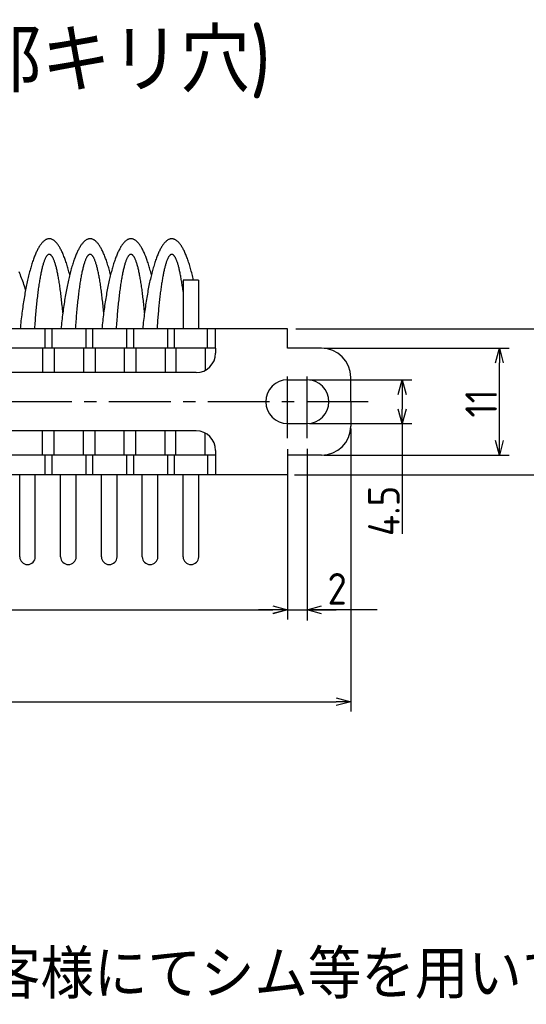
# Model space of a CAD drawing. Extents: x 12 to 377, y 154 to 255.
# Tile 6 of 7: x 176 to 228, y 154 to 255. Entities that reach past the tile are written whole.
import ezdxf

# ---------------------------------------------------------------- set-up
doc = ezdxf.new("R2010")
doc.units = 0
doc.header["$LTSCALE"] = 0.2
doc.linetypes.add('CENTER', pattern=[50.8, 31.75, -6.35, 6.35, -6.35])
doc.layers.get('0').update_dxf_attribs({"linetype": 'CONTINUOUS'})
doc.layers.get('DEFPOINTS').update_dxf_attribs({"linetype": 'CONTINUOUS'})
doc.layers.add('18-0-CON', color=3, linetype='CONTINUOUS')
doc.styles.add('DIMENSION', font='isocp.shx', dxfattribs={"bigfont": 'bigfont.shx'})
doc.styles.get("Standard").update_dxf_attribs({"font": 'isocp.shx', "bigfont": 'bigfont.shx'})
doc.dimstyles.get("Standard").update_dxf_attribs({"dimtxt": 0.18, "dimasz": 0.18, "dimexe": 0.18, "dimexo": 0.0625, "dimgap": 0.09, "dimtad": 0, "dimtih": 1, "dimtoh": 1, "dimzin": 0, "dimcen": 0.09, "dimazin": 3, "dimtfac": 1, "dimtofl": 0, "dimtmove": 0, "dimatfit": 3})

# ---------------------------------------------------------------- blocks, each defined once
blk = doc.blocks.new('_OPEN30')
at = {"color": 0, "linetype": 'BYBLOCK'}
for p, q in [((-1, 0.268), (0, 0)), ((0, 0), (-1, -0.268)), ((0, 0), (-1, 0))]:
    blk.add_line(p, q, dxfattribs=at)
blk = doc.blocks.new('*U39')
at = {"color": 0, "style": 'DIMENSION'}
blk.add_text('4.5', height=3.25, rotation=90, dxfattribs=at).set_placement((214.75, 202.01))
blk = doc.blocks.new('*D38')
at = {"color": 0}
for p, q in [((205.47, 218.08), (216, 218.08)), ((215, 216.58), (215, 215.08)), ((205.47, 213.58), (216, 213.58)), ((215, 213.58), (215, 202.25))]:
    blk.add_line(p, q, dxfattribs=at)
at = {"layer": 'DEFPOINTS', "color": 0}
for p in [(205.22, 218.08), (205.22, 213.58), (215, 213.58)]:
    blk.add_point(p, dxfattribs=at)
at = {"color": 0, "xscale": 1.5, "yscale": 1.5, "zscale": 1.5}
for p, rotation in [((215, 218.08), 90), ((215, 213.58), 270)]:
    blk.add_blockref('_OPEN30', p, dxfattribs=dict(at, rotation=rotation))
at = {"layer": '18-0-CON'}
blk.add_blockref('*U39', (0, 0), dxfattribs=at)
blk = doc.blocks.new('*U41')
at = {"color": 0, "style": 'DIMENSION'}
blk.add_text('11', height=3.25, rotation=90, dxfattribs=at).set_placement((224.75, 214.2))
blk = doc.blocks.new('*D40')
at = {"color": 0}
for p, q in [((206.97, 221.33), (226, 221.33)), ((225, 211.83), (225, 219.83)), ((206.97, 210.33), (226, 210.33))]:
    blk.add_line(p, q, dxfattribs=at)
at = {"layer": 'DEFPOINTS', "color": 0}
for p in [(206.72, 221.33), (225, 221.33), (206.72, 210.33)]:
    blk.add_point(p, dxfattribs=at)
at = {"color": 0, "xscale": 1.5, "yscale": 1.5, "zscale": 1.5}
for p, rotation in [((225, 221.33), 90), ((225, 210.33), 270)]:
    blk.add_blockref('_OPEN30', p, dxfattribs=dict(at, rotation=rotation))
at = {"layer": '18-0-CON'}
blk.add_blockref('*U41', (0, 0), dxfattribs=at)
blk = doc.blocks.new('*U47')
at = {"color": 0, "style": 'DIMENSION'}
blk.add_text('67', height=3.25, dxfattribs=at).set_placement((167.54, 194.7))
blk = doc.blocks.new('*D46')
at = {"color": 0}
for p, q in [((136.22, 210.08), (136.22, 193.45)), ((203.22, 208.08), (203.22, 193.45)), ((137.72, 194.45), (201.72, 194.45))]:
    blk.add_line(p, q, dxfattribs=at)
at = {"layer": 'DEFPOINTS', "color": 0}
for p in [(136.22, 210.33), (203.22, 208.33), (203.22, 194.45)]:
    blk.add_point(p, dxfattribs=at)
at = {"color": 0, "xscale": 1.5, "yscale": 1.5, "zscale": 1.5, "rotation": 180}
blk.add_blockref('_OPEN30', (136.22, 194.45), dxfattribs=at)
at = {"color": 0, "xscale": 1.5, "yscale": 1.5, "zscale": 1.5}
blk.add_blockref('_OPEN30', (203.22, 194.45), dxfattribs=at)
at = {"layer": '18-0-CON'}
blk.add_blockref('*U47', (0, 0), dxfattribs=at)
blk = doc.blocks.new('*U49')
at = {"color": 0, "style": 'DIMENSION'}
blk.add_text('79', height=3.25, dxfattribs=at).set_placement((167.83, 185.25))
blk = doc.blocks.new('*D48')
at = {"color": 0}
for p, q in [((130.72, 213.08), (130.72, 184)), ((209.72, 213.08), (209.72, 184)), ((132.22, 185), (208.22, 185))]:
    blk.add_line(p, q, dxfattribs=at)
at = {"layer": 'DEFPOINTS', "color": 0}
for p in [(130.72, 213.33), (209.72, 213.33), (209.72, 185)]:
    blk.add_point(p, dxfattribs=at)
at = {"color": 0, "xscale": 1.5, "yscale": 1.5, "zscale": 1.5, "rotation": 180}
blk.add_blockref('_OPEN30', (130.72, 185), dxfattribs=at)
at = {"color": 0, "xscale": 1.5, "yscale": 1.5, "zscale": 1.5}
blk.add_blockref('_OPEN30', (209.72, 185), dxfattribs=at)
at = {"layer": '18-0-CON'}
blk.add_blockref('*U49', (0, 0), dxfattribs=at)
blk = doc.blocks.new('*U98')
at = {"color": 0}
blk.add_text('Ｄ type(取付部キリ穴)', height=6.5, dxfattribs=at).set_placement((127.89, 247.64))
blk = doc.blocks.new('*U106')
at = {"color": 0}
blk.add_text('2', height=3.25, dxfattribs=at).set_placement((207.32, 194.97))

msp = doc.modelspace()

# ---------------------------------------------------------------- linework, layer by layer
for p, q in [((194.077, 228.326), (192.477, 228.326)), ((192.477, 228.326), (192.477, 223.326)), ((194.077, 228.326), (194.077, 223.326)), ((203.222, 223.326), (170.222, 223.326)), ((178.272, 223.326), (178.272, 221.326)), ((178.972, 223.326), (178.972, 221.326)), ((182.472, 223.326), (182.472, 221.326)), ((183.172, 223.326), (183.172, 221.326)), ((186.672, 223.326), (186.672, 221.326)), ((187.372, 223.326), (187.372, 221.326)), ((190.872, 223.326), (190.872, 221.326)), ((191.572, 223.326), (191.572, 221.326)), ((194.988, 221.326), (194.988, 223.326)), ((195.822, 221.326), (195.822, 223.326)), ((203.222, 221.326), (203.222, 223.326)), ((195.822, 221.326), (170.222, 221.326)), ((178.022, 221.326), (178.022, 218.826)), ((179.222, 221.326), (179.222, 218.826)), ((182.222, 221.326), (182.222, 218.826)), ((183.422, 221.326), (183.422, 218.826)), ((186.422, 221.326), (186.422, 218.826)), ((187.622, 221.326), (187.622, 218.826)), ((190.622, 221.326), (190.622, 218.826)), ((191.738, 221.326), (191.738, 218.826)), ((194.738, 221.326), (194.738, 219.048)), ((195.822, 221.326), (195.822, 220.826)), ((206.722, 221.326), (203.222, 221.326)), ((193.822, 218.826), (170.222, 218.826)), ((203.222, 218.076), (205.222, 218.076)), ((209.722, 215.826), (209.722, 218.326)), ((209.722, 215.826), (209.722, 213.326)), ((203.222, 213.576), (205.222, 213.576)), ((193.822, 212.826), (170.222, 212.826)), ((178.022, 210.326), (178.022, 212.826)), ((179.222, 210.326), (179.222, 212.826)), ((182.222, 210.326), (182.222, 212.826)), ((183.422, 210.326), (183.422, 212.826)), ((186.422, 210.326), (186.422, 212.826)), ((187.622, 210.326), (187.622, 212.826)), ((190.622, 210.326), (190.622, 212.826)), ((191.738, 210.326), (191.738, 212.826)), ((194.738, 210.326), (194.738, 212.603)), ((195.822, 210.826), (195.822, 210.326)), ((195.822, 210.326), (170.222, 210.326)), ((178.272, 210.326), (178.272, 208.326)), ((178.972, 210.326), (178.972, 208.326)), ((182.472, 210.326), (182.472, 208.326)), ((183.172, 210.326), (183.172, 208.326)), ((186.672, 210.326), (186.672, 208.326)), ((187.372, 210.326), (187.372, 208.326)), ((190.872, 210.326), (190.872, 208.326)), ((191.572, 210.326), (191.572, 208.326)), ((194.988, 210.326), (194.988, 208.326)), ((195.822, 210.326), (195.822, 208.326)), ((206.722, 210.326), (203.222, 210.326)), ((203.222, 210.326), (203.222, 208.326)), ((203.222, 208.326), (170.222, 208.326)), ((175.683, 199.891), (175.683, 208.326)), ((177.283, 199.891), (177.283, 208.326)), ((179.883, 199.891), (179.883, 208.326)), ((181.483, 199.891), (181.483, 208.326)), ((184.083, 199.891), (184.083, 208.326)), ((185.683, 199.891), (185.683, 208.326)), ((188.283, 199.891), (188.283, 208.326)), ((189.883, 199.891), (189.883, 208.326)), ((192.483, 199.891), (192.483, 208.326)), ((194.083, 199.891), (194.083, 208.326))]:
    msp.add_line(p, q)
at = {"color": 0}
for p, q in [((204.066, 223.326), (236, 223.326)), ((203.222, 210.969), (203.222, 194.356)), ((205.222, 210.998), (205.222, 193.352)), ((203.949, 208.326), (236, 208.326)), ((201.722, 194.446), (200.222, 194.446)), ((203.222, 194.446), (205.222, 194.446)), ((212.448, 194.446), (205.222, 194.446)), ((206.722, 194.446), (208.222, 194.446))]:
    msp.add_line(p, q, dxfattribs=at)
at = {"color": 0, "linetype": 'CENTER'}
for p, q in [((203.222, 212.076), (203.222, 219.576)), ((205.222, 212.076), (205.222, 219.576)), ((211.522, 215.826), (170.222, 215.826))]:
    msp.add_line(p, q, dxfattribs=at)
for points in [[(180.817, 228.876, 0), (180.781, 229.021, 0), (180.744, 229.164, 0), (180.706, 229.304, 0), (180.669, 229.441, 0), (180.63, 229.576, 0), (180.592, 229.708, 0), (180.553, 229.837, 0), (180.514, 229.964, 0), (180.474, 230.087, 0), (180.434, 230.208, 0), (180.394, 230.327, 0), (180.353, 230.442, 0), (180.313, 230.555, 0), (180.271, 230.664, 0), (180.23, 230.771, 0), (180.188, 230.875, 0), (180.146, 230.976, 0), (180.104, 231.074, 0), (180.061, 231.169, 0), (180.018, 231.262, 0), (179.975, 231.351, 0), (179.931, 231.437, 0), (179.888, 231.52, 0), (179.844, 231.6, 0), (179.8, 231.677, 0), (179.756, 231.751, 0), (179.711, 231.822, 0), (179.666, 231.889, 0), (179.622, 231.954, 0), (179.576, 232.015, 0), (179.531, 232.074, 0), (179.486, 232.129, 0), (179.44, 232.181, 0), (179.395, 232.23, 0), (179.349, 232.275, 0), (179.303, 232.318, 0), (179.257, 232.357, 0), (179.211, 232.393, 0), (179.165, 232.426, 0), (179.118, 232.455, 0), (179.072, 232.482, 0), (179.025, 232.505, 0), (178.979, 232.525, 0), (178.932, 232.541, 0), (178.886, 232.555, 0), (178.839, 232.565, 0), (178.792, 232.572, 0), (178.746, 232.575, 0), (178.699, 232.576, 0), (178.652, 232.573, 0), (178.606, 232.567, 0), (178.559, 232.557, 0), (178.512, 232.544, 0), (178.466, 232.529, 0), (178.419, 232.509, 0), (178.373, 232.487, 0), (178.326, 232.461, 0), (178.28, 232.433, 0), (178.234, 232.4, 0), (178.188, 232.365, 0), (178.142, 232.327, 0), (178.096, 232.285, 0), (178.05, 232.24, 0), (178.004, 232.192, 0), (177.959, 232.141, 0), (177.913, 232.086, 0), (177.868, 232.029, 0), (177.823, 231.968, 0), (177.778, 231.904, 0), (177.733, 231.837, 0), (177.689, 231.767, 0), (177.644, 231.694, 0), (177.6, 231.617, 0), (177.556, 231.538, 0), (177.513, 231.455, 0), (177.469, 231.37, 0), (177.426, 231.281, 0), (177.383, 231.19, 0), (177.34, 231.096, 0), (177.298, 230.998, 0), (177.256, 230.898, 0), (177.214, 230.794, 0), (177.172, 230.688, 0), (177.131, 230.579, 0), (177.09, 230.467, 0), (177.049, 230.352, 0), (177.009, 230.235, 0), (176.969, 230.114, 0), (176.929, 229.991, 0), (176.89, 229.865, 0), (176.851, 229.736, 0), (176.813, 229.605, 0), (176.774, 229.471, 0), (176.736, 229.334, 0), (176.699, 229.195, 0), (176.662, 229.053, 0), (176.625, 228.908, 0), (176.589, 228.761, 0), (176.553, 228.612, 0), (176.518, 228.46, 0), (176.483, 228.305, 0), (176.448, 228.148, 0), (176.414, 227.989, 0), (176.38, 227.827, 0), (176.347, 227.663, 0), (176.314, 227.497, 0), (176.282, 227.328, 0), (176.25, 227.157, 0), (176.219, 226.984, 0), (176.188, 226.809, 0), (176.158, 226.632, 0), (176.128, 226.452, 0), (176.098, 226.271, 0), (176.07, 226.087, 0), (176.041, 225.902, 0), (176.013, 225.714, 0), (175.986, 225.525, 0), (175.959, 225.334, 0), (175.933, 225.141, 0), (175.907, 224.946, 0), (175.882, 224.749, 0), (175.858, 224.551, 0), (175.834, 224.35, 0), (175.81, 224.149, 0), (175.787, 223.945, 0), (175.765, 223.74, 0), (175.743, 223.534, 0), (175.722, 223.326, 0)], [(185.017, 228.876, 0), (184.981, 229.021, 0), (184.944, 229.164, 0), (184.906, 229.304, 0), (184.869, 229.441, 0), (184.83, 229.576, 0), (184.792, 229.708, 0), (184.753, 229.837, 0), (184.714, 229.964, 0), (184.674, 230.087, 0), (184.634, 230.208, 0), (184.594, 230.327, 0), (184.553, 230.442, 0), (184.513, 230.555, 0), (184.471, 230.664, 0), (184.43, 230.771, 0), (184.388, 230.875, 0), (184.346, 230.976, 0), (184.304, 231.074, 0), (184.261, 231.169, 0), (184.218, 231.262, 0), (184.175, 231.351, 0), (184.131, 231.437, 0), (184.088, 231.52, 0), (184.044, 231.6, 0), (184, 231.677, 0), (183.956, 231.751, 0), (183.911, 231.822, 0), (183.866, 231.889, 0), (183.822, 231.954, 0), (183.776, 232.015, 0), (183.731, 232.074, 0), (183.686, 232.129, 0), (183.64, 232.181, 0), (183.595, 232.23, 0), (183.549, 232.275, 0), (183.503, 232.318, 0), (183.457, 232.357, 0), (183.411, 232.393, 0), (183.365, 232.426, 0), (183.318, 232.455, 0), (183.272, 232.482, 0), (183.225, 232.505, 0), (183.179, 232.525, 0), (183.132, 232.541, 0), (183.086, 232.555, 0), (183.039, 232.565, 0), (182.992, 232.572, 0), (182.946, 232.575, 0), (182.899, 232.576, 0), (182.852, 232.573, 0), (182.806, 232.567, 0), (182.759, 232.557, 0), (182.712, 232.544, 0), (182.666, 232.529, 0), (182.619, 232.509, 0), (182.573, 232.487, 0), (182.526, 232.461, 0), (182.48, 232.433, 0), (182.434, 232.4, 0), (182.388, 232.365, 0), (182.342, 232.327, 0), (182.296, 232.285, 0), (182.25, 232.24, 0), (182.204, 232.192, 0), (182.159, 232.141, 0), (182.113, 232.086, 0), (182.068, 232.029, 0), (182.023, 231.968, 0), (181.978, 231.904, 0), (181.933, 231.837, 0), (181.889, 231.767, 0), (181.844, 231.694, 0), (181.8, 231.617, 0), (181.756, 231.538, 0), (181.713, 231.455, 0), (181.669, 231.37, 0), (181.626, 231.281, 0), (181.583, 231.19, 0), (181.54, 231.096, 0), (181.498, 230.998, 0), (181.456, 230.898, 0), (181.414, 230.794, 0), (181.372, 230.688, 0), (181.331, 230.579, 0), (181.29, 230.467, 0), (181.249, 230.352, 0), (181.209, 230.235, 0), (181.169, 230.114, 0), (181.129, 229.991, 0), (181.09, 229.865, 0), (181.051, 229.736, 0), (181.013, 229.605, 0), (180.974, 229.471, 0), (180.936, 229.334, 0), (180.899, 229.195, 0), (180.862, 229.053, 0), (180.825, 228.908, 0), (180.789, 228.761, 0), (180.753, 228.612, 0), (180.718, 228.46, 0), (180.683, 228.305, 0), (180.648, 228.148, 0), (180.614, 227.989, 0), (180.58, 227.827, 0), (180.547, 227.663, 0), (180.514, 227.497, 0), (180.482, 227.328, 0), (180.45, 227.157, 0), (180.419, 226.984, 0), (180.388, 226.809, 0), (180.358, 226.632, 0), (180.328, 226.452, 0), (180.298, 226.271, 0), (180.27, 226.087, 0), (180.241, 225.902, 0), (180.213, 225.714, 0), (180.186, 225.525, 0), (180.159, 225.334, 0), (180.133, 225.141, 0), (180.107, 224.946, 0), (180.082, 224.749, 0), (180.058, 224.551, 0), (180.034, 224.35, 0), (180.01, 224.149, 0), (179.987, 223.945, 0), (179.965, 223.74, 0), (179.943, 223.534, 0), (179.922, 223.326, 0)], [(189.217, 228.876, 0), (189.181, 229.021, 0), (189.144, 229.164, 0), (189.106, 229.304, 0), (189.069, 229.441, 0), (189.03, 229.576, 0), (188.992, 229.708, 0), (188.953, 229.837, 0), (188.914, 229.964, 0), (188.874, 230.087, 0), (188.834, 230.208, 0), (188.794, 230.327, 0), (188.753, 230.442, 0), (188.713, 230.555, 0), (188.671, 230.664, 0), (188.63, 230.771, 0), (188.588, 230.875, 0), (188.546, 230.976, 0), (188.504, 231.074, 0), (188.461, 231.169, 0), (188.418, 231.262, 0), (188.375, 231.351, 0), (188.331, 231.437, 0), (188.288, 231.52, 0), (188.244, 231.6, 0), (188.2, 231.677, 0), (188.156, 231.751, 0), (188.111, 231.822, 0), (188.066, 231.889, 0), (188.022, 231.954, 0), (187.976, 232.015, 0), (187.931, 232.074, 0), (187.886, 232.129, 0), (187.84, 232.181, 0), (187.795, 232.23, 0), (187.749, 232.275, 0), (187.703, 232.318, 0), (187.657, 232.357, 0), (187.611, 232.393, 0), (187.565, 232.426, 0), (187.518, 232.455, 0), (187.472, 232.482, 0), (187.425, 232.505, 0), (187.379, 232.525, 0), (187.332, 232.541, 0), (187.286, 232.555, 0), (187.239, 232.565, 0), (187.192, 232.572, 0), (187.146, 232.575, 0), (187.099, 232.576, 0), (187.052, 232.573, 0), (187.006, 232.567, 0), (186.959, 232.557, 0), (186.912, 232.544, 0), (186.866, 232.529, 0), (186.819, 232.509, 0), (186.773, 232.487, 0), (186.726, 232.461, 0), (186.68, 232.433, 0), (186.634, 232.4, 0), (186.588, 232.365, 0), (186.542, 232.327, 0), (186.496, 232.285, 0), (186.45, 232.24, 0), (186.404, 232.192, 0), (186.359, 232.141, 0), (186.313, 232.086, 0), (186.268, 232.029, 0), (186.223, 231.968, 0), (186.178, 231.904, 0), (186.133, 231.837, 0), (186.089, 231.767, 0), (186.044, 231.694, 0), (186, 231.617, 0), (185.956, 231.538, 0), (185.913, 231.455, 0), (185.869, 231.37, 0), (185.826, 231.281, 0), (185.783, 231.19, 0), (185.74, 231.096, 0), (185.698, 230.998, 0), (185.656, 230.898, 0), (185.614, 230.794, 0), (185.572, 230.688, 0), (185.531, 230.579, 0), (185.49, 230.467, 0), (185.449, 230.352, 0), (185.409, 230.235, 0), (185.369, 230.114, 0), (185.329, 229.991, 0), (185.29, 229.865, 0), (185.251, 229.736, 0), (185.213, 229.605, 0), (185.174, 229.471, 0), (185.136, 229.334, 0), (185.099, 229.195, 0), (185.062, 229.053, 0), (185.025, 228.908, 0), (184.989, 228.761, 0), (184.953, 228.612, 0), (184.918, 228.46, 0), (184.883, 228.305, 0), (184.848, 228.148, 0), (184.814, 227.989, 0), (184.78, 227.827, 0), (184.747, 227.663, 0), (184.714, 227.497, 0), (184.682, 227.328, 0), (184.65, 227.157, 0), (184.619, 226.984, 0), (184.588, 226.809, 0), (184.558, 226.632, 0), (184.528, 226.452, 0), (184.498, 226.271, 0), (184.47, 226.087, 0), (184.441, 225.902, 0), (184.413, 225.714, 0), (184.386, 225.525, 0), (184.359, 225.334, 0), (184.333, 225.141, 0), (184.307, 224.946, 0), (184.282, 224.749, 0), (184.258, 224.551, 0), (184.234, 224.35, 0), (184.21, 224.149, 0), (184.187, 223.945, 0), (184.165, 223.74, 0), (184.143, 223.534, 0), (184.122, 223.326, 0)], [(193.547, 228.326, 0), (193.511, 228.484, 0), (193.475, 228.64, 0), (193.438, 228.794, 0), (193.4, 228.944, 0), (193.362, 229.092, 0), (193.324, 229.237, 0), (193.285, 229.38, 0), (193.246, 229.52, 0), (193.207, 229.656, 0), (193.167, 229.79, 0), (193.127, 229.922, 0), (193.086, 230.05, 0), (193.045, 230.175, 0), (193.004, 230.298, 0), (192.962, 230.417, 0), (192.92, 230.533, 0), (192.878, 230.647, 0), (192.835, 230.757, 0), (192.792, 230.864, 0), (192.749, 230.969, 0), (192.706, 231.07, 0), (192.662, 231.168, 0), (192.618, 231.262, 0), (192.573, 231.354, 0), (192.529, 231.442, 0), (192.484, 231.528, 0), (192.439, 231.61, 0), (192.393, 231.688, 0), (192.348, 231.764, 0), (192.302, 231.836, 0), (192.256, 231.905, 0), (192.21, 231.971, 0), (192.163, 232.033, 0), (192.117, 232.092, 0), (192.07, 232.147, 0), (192.023, 232.2, 0), (191.976, 232.249, 0), (191.929, 232.294, 0), (191.882, 232.336, 0), (191.834, 232.375, 0), (191.787, 232.41, 0), (191.739, 232.442, 0), (191.691, 232.471, 0), (191.644, 232.496, 0), (191.596, 232.518, 0), (191.548, 232.536, 0), (191.5, 232.551, 0), (191.452, 232.562, 0), (191.404, 232.57, 0), (191.356, 232.575, 0), (191.308, 232.576, 0), (191.26, 232.573, 0), (191.212, 232.568, 0), (191.164, 232.558, 0), (191.116, 232.546, 0), (191.068, 232.529, 0), (191.02, 232.51, 0), (190.973, 232.487, 0), (190.925, 232.46, 0), (190.877, 232.431, 0), (190.83, 232.397, 0), (190.782, 232.361, 0), (190.735, 232.321, 0), (190.688, 232.277, 0), (190.64, 232.23, 0), (190.593, 232.18, 0), (190.547, 232.127, 0), (190.5, 232.07, 0), (190.454, 232.01, 0), (190.407, 231.946, 0), (190.361, 231.879, 0), (190.315, 231.809, 0), (190.269, 231.735, 0), (190.224, 231.659, 0), (190.179, 231.579, 0), (190.134, 231.496, 0), (190.089, 231.409, 0), (190.044, 231.319, 0), (190, 231.227, 0), (189.956, 231.131, 0), (189.912, 231.031, 0), (189.869, 230.929, 0), (189.826, 230.824, 0), (189.783, 230.715, 0), (189.74, 230.604, 0), (189.698, 230.489, 0), (189.656, 230.372, 0), (189.615, 230.251, 0), (189.573, 230.128, 0), (189.533, 230.001, 0), (189.492, 229.872, 0), (189.452, 229.74, 0), (189.412, 229.605, 0), (189.373, 229.467, 0), (189.334, 229.326, 0), (189.296, 229.182, 0), (189.258, 229.036, 0), (189.22, 228.887, 0), (189.183, 228.735, 0), (189.146, 228.581, 0), (189.11, 228.424, 0), (189.074, 228.265, 0), (189.038, 228.103, 0), (189.003, 227.938, 0), (188.969, 227.771, 0), (188.935, 227.601, 0), (188.901, 227.429, 0), (188.868, 227.255, 0), (188.836, 227.078, 0), (188.804, 226.899, 0), (188.772, 226.718, 0), (188.741, 226.535, 0), (188.711, 226.349, 0), (188.681, 226.161, 0), (188.652, 225.971, 0), (188.623, 225.779, 0), (188.595, 225.585, 0), (188.567, 225.389, 0), (188.54, 225.19, 0), (188.513, 224.99, 0), (188.487, 224.788, 0), (188.462, 224.585, 0), (188.437, 224.379, 0), (188.413, 224.172, 0), (188.389, 223.963, 0), (188.366, 223.752, 0), (188.344, 223.54, 0), (188.322, 223.326, 0)], [(180.112, 224.979, 0), (180.095, 225.164, 0), (180.078, 225.347, 0), (180.061, 225.528, 0), (180.044, 225.706, 0), (180.026, 225.882, 0), (180.008, 226.056, 0), (179.99, 226.227, 0), (179.971, 226.396, 0), (179.952, 226.562, 0), (179.933, 226.726, 0), (179.913, 226.887, 0), (179.893, 227.045, 0), (179.873, 227.201, 0), (179.853, 227.354, 0), (179.832, 227.504, 0), (179.811, 227.652, 0), (179.79, 227.797, 0), (179.768, 227.938, 0), (179.747, 228.077, 0), (179.725, 228.213, 0), (179.703, 228.346, 0), (179.68, 228.477, 0), (179.657, 228.604, 0), (179.635, 228.728, 0), (179.611, 228.849, 0), (179.588, 228.967, 0), (179.565, 229.081, 0), (179.541, 229.193, 0), (179.517, 229.301, 0), (179.493, 229.407, 0), (179.469, 229.509, 0), (179.444, 229.607, 0), (179.419, 229.703, 0), (179.395, 229.795, 0), (179.37, 229.884, 0), (179.344, 229.969, 0), (179.319, 230.051, 0), (179.294, 230.13, 0), (179.268, 230.205, 0), (179.243, 230.277, 0), (179.217, 230.346, 0), (179.191, 230.411, 0), (179.165, 230.472, 0), (179.139, 230.53, 0), (179.112, 230.585, 0), (179.086, 230.636, 0), (179.06, 230.683, 0), (179.033, 230.727, 0), (179.006, 230.768, 0), (178.98, 230.804, 0), (178.953, 230.838, 0), (178.926, 230.867, 0), (178.899, 230.893, 0), (178.873, 230.916, 0), (178.846, 230.935, 0), (178.819, 230.95, 0), (178.792, 230.962, 0), (178.765, 230.97, 0), (178.738, 230.975, 0), (178.711, 230.976, 0), (178.684, 230.973, 0), (178.657, 230.967, 0), (178.63, 230.957, 0), (178.603, 230.943, 0), (178.576, 230.926, 0), (178.549, 230.906, 0), (178.522, 230.881, 0), (178.495, 230.854, 0), (178.469, 230.822, 0), (178.442, 230.787, 0), (178.415, 230.749, 0), (178.389, 230.706, 0), (178.362, 230.661, 0), (178.336, 230.612, 0), (178.309, 230.559, 0), (178.283, 230.503, 0), (178.257, 230.443, 0), (178.231, 230.38, 0), (178.205, 230.313, 0), (178.18, 230.243, 0), (178.154, 230.169, 0), (178.128, 230.093, 0), (178.103, 230.012, 0), (178.078, 229.928, 0), (178.053, 229.841, 0), (178.028, 229.751, 0), (178.003, 229.657, 0), (177.979, 229.56, 0), (177.954, 229.46, 0), (177.93, 229.356, 0), (177.906, 229.25, 0), (177.882, 229.14, 0), (177.859, 229.027, 0), (177.835, 228.91, 0), (177.812, 228.791, 0), (177.789, 228.668, 0), (177.766, 228.543, 0), (177.744, 228.414, 0), (177.721, 228.283, 0), (177.699, 228.148, 0), (177.677, 228.011, 0), (177.656, 227.87, 0), (177.634, 227.727, 0), (177.613, 227.581, 0), (177.592, 227.432, 0), (177.572, 227.281, 0), (177.552, 227.126, 0), (177.532, 226.969, 0), (177.512, 226.81, 0), (177.493, 226.647, 0), (177.473, 226.483, 0), (177.455, 226.315, 0), (177.436, 226.145, 0), (177.418, 225.973, 0), (177.4, 225.798, 0), (177.382, 225.621, 0), (177.365, 225.441, 0), (177.348, 225.26, 0), (177.331, 225.076, 0), (177.315, 224.889, 0), (177.299, 224.701, 0), (177.283, 224.511, 0), (177.268, 224.318, 0), (177.253, 224.123, 0), (177.238, 223.927, 0), (177.224, 223.728, 0), (177.21, 223.528, 0), (177.197, 223.326, 0)], [(184.312, 224.979, 0), (184.295, 225.164, 0), (184.278, 225.347, 0), (184.261, 225.528, 0), (184.244, 225.706, 0), (184.226, 225.882, 0), (184.208, 226.056, 0), (184.19, 226.227, 0), (184.171, 226.396, 0), (184.152, 226.562, 0), (184.133, 226.726, 0), (184.113, 226.887, 0), (184.093, 227.045, 0), (184.073, 227.201, 0), (184.053, 227.354, 0), (184.032, 227.504, 0), (184.011, 227.652, 0), (183.99, 227.797, 0), (183.968, 227.938, 0), (183.947, 228.077, 0), (183.925, 228.213, 0), (183.903, 228.346, 0), (183.88, 228.477, 0), (183.857, 228.604, 0), (183.835, 228.728, 0), (183.811, 228.849, 0), (183.788, 228.967, 0), (183.765, 229.081, 0), (183.741, 229.193, 0), (183.717, 229.301, 0), (183.693, 229.407, 0), (183.669, 229.509, 0), (183.644, 229.607, 0), (183.619, 229.703, 0), (183.595, 229.795, 0), (183.57, 229.884, 0), (183.544, 229.969, 0), (183.519, 230.051, 0), (183.494, 230.13, 0), (183.468, 230.205, 0), (183.443, 230.277, 0), (183.417, 230.346, 0), (183.391, 230.411, 0), (183.365, 230.472, 0), (183.339, 230.53, 0), (183.312, 230.585, 0), (183.286, 230.636, 0), (183.26, 230.683, 0), (183.233, 230.727, 0), (183.206, 230.768, 0), (183.18, 230.804, 0), (183.153, 230.838, 0), (183.126, 230.867, 0), (183.099, 230.893, 0), (183.073, 230.916, 0), (183.046, 230.935, 0), (183.019, 230.95, 0), (182.992, 230.962, 0), (182.965, 230.97, 0), (182.938, 230.975, 0), (182.911, 230.976, 0), (182.884, 230.973, 0), (182.857, 230.967, 0), (182.83, 230.957, 0), (182.803, 230.943, 0), (182.776, 230.926, 0), (182.749, 230.906, 0), (182.722, 230.881, 0), (182.695, 230.854, 0), (182.669, 230.822, 0), (182.642, 230.787, 0), (182.615, 230.749, 0), (182.589, 230.706, 0), (182.562, 230.661, 0), (182.536, 230.612, 0), (182.509, 230.559, 0), (182.483, 230.503, 0), (182.457, 230.443, 0), (182.431, 230.38, 0), (182.405, 230.313, 0), (182.38, 230.243, 0), (182.354, 230.169, 0), (182.328, 230.093, 0), (182.303, 230.012, 0), (182.278, 229.928, 0), (182.253, 229.841, 0), (182.228, 229.751, 0), (182.203, 229.657, 0), (182.179, 229.56, 0), (182.154, 229.46, 0), (182.13, 229.356, 0), (182.106, 229.25, 0), (182.082, 229.14, 0), (182.059, 229.027, 0), (182.035, 228.91, 0), (182.012, 228.791, 0), (181.989, 228.668, 0), (181.966, 228.543, 0), (181.944, 228.414, 0), (181.921, 228.283, 0), (181.899, 228.148, 0), (181.877, 228.011, 0), (181.856, 227.87, 0), (181.834, 227.727, 0), (181.813, 227.581, 0), (181.792, 227.432, 0), (181.772, 227.281, 0), (181.752, 227.126, 0), (181.732, 226.969, 0), (181.712, 226.81, 0), (181.693, 226.647, 0), (181.673, 226.483, 0), (181.655, 226.315, 0), (181.636, 226.145, 0), (181.618, 225.973, 0), (181.6, 225.798, 0), (181.582, 225.621, 0), (181.565, 225.441, 0), (181.548, 225.26, 0), (181.531, 225.076, 0), (181.515, 224.889, 0), (181.499, 224.701, 0), (181.483, 224.511, 0), (181.468, 224.318, 0), (181.453, 224.123, 0), (181.438, 223.927, 0), (181.424, 223.728, 0), (181.41, 223.528, 0), (181.397, 223.326, 0)], [(188.512, 224.979, 0), (188.495, 225.164, 0), (188.478, 225.347, 0), (188.461, 225.528, 0), (188.444, 225.706, 0), (188.426, 225.882, 0), (188.408, 226.056, 0), (188.39, 226.227, 0), (188.371, 226.396, 0), (188.352, 226.562, 0), (188.333, 226.726, 0), (188.313, 226.887, 0), (188.293, 227.045, 0), (188.273, 227.201, 0), (188.253, 227.354, 0), (188.232, 227.504, 0), (188.211, 227.652, 0), (188.19, 227.797, 0), (188.168, 227.938, 0), (188.147, 228.077, 0), (188.125, 228.213, 0), (188.103, 228.346, 0), (188.08, 228.477, 0), (188.057, 228.604, 0), (188.035, 228.728, 0), (188.011, 228.849, 0), (187.988, 228.967, 0), (187.965, 229.081, 0), (187.941, 229.193, 0), (187.917, 229.301, 0), (187.893, 229.407, 0), (187.869, 229.509, 0), (187.844, 229.607, 0), (187.819, 229.703, 0), (187.795, 229.795, 0), (187.77, 229.884, 0), (187.744, 229.969, 0), (187.719, 230.051, 0), (187.694, 230.13, 0), (187.668, 230.205, 0), (187.643, 230.277, 0), (187.617, 230.346, 0), (187.591, 230.411, 0), (187.565, 230.472, 0), (187.539, 230.53, 0), (187.512, 230.585, 0), (187.486, 230.636, 0), (187.46, 230.683, 0), (187.433, 230.727, 0), (187.406, 230.768, 0), (187.38, 230.804, 0), (187.353, 230.838, 0), (187.326, 230.867, 0), (187.299, 230.893, 0), (187.273, 230.916, 0), (187.246, 230.935, 0), (187.219, 230.95, 0), (187.192, 230.962, 0), (187.165, 230.97, 0), (187.138, 230.975, 0), (187.111, 230.976, 0), (187.084, 230.973, 0), (187.057, 230.967, 0), (187.03, 230.957, 0), (187.003, 230.943, 0), (186.976, 230.926, 0), (186.949, 230.906, 0), (186.922, 230.881, 0), (186.895, 230.854, 0), (186.869, 230.822, 0), (186.842, 230.787, 0), (186.815, 230.749, 0), (186.789, 230.706, 0), (186.762, 230.661, 0), (186.736, 230.612, 0), (186.709, 230.559, 0), (186.683, 230.503, 0), (186.657, 230.443, 0), (186.631, 230.38, 0), (186.605, 230.313, 0), (186.58, 230.243, 0), (186.554, 230.169, 0), (186.528, 230.093, 0), (186.503, 230.012, 0), (186.478, 229.928, 0), (186.453, 229.841, 0), (186.428, 229.751, 0), (186.403, 229.657, 0), (186.379, 229.56, 0), (186.354, 229.46, 0), (186.33, 229.356, 0), (186.306, 229.25, 0), (186.282, 229.14, 0), (186.259, 229.027, 0), (186.235, 228.91, 0), (186.212, 228.791, 0), (186.189, 228.668, 0), (186.166, 228.543, 0), (186.144, 228.414, 0), (186.121, 228.283, 0), (186.099, 228.148, 0), (186.077, 228.011, 0), (186.056, 227.87, 0), (186.034, 227.727, 0), (186.013, 227.581, 0), (185.992, 227.432, 0), (185.972, 227.281, 0), (185.952, 227.126, 0), (185.932, 226.969, 0), (185.912, 226.81, 0), (185.893, 226.647, 0), (185.873, 226.483, 0), (185.855, 226.315, 0), (185.836, 226.145, 0), (185.818, 225.973, 0), (185.8, 225.798, 0), (185.782, 225.621, 0), (185.765, 225.441, 0), (185.748, 225.26, 0), (185.731, 225.076, 0), (185.715, 224.889, 0), (185.699, 224.701, 0), (185.683, 224.511, 0), (185.668, 224.318, 0), (185.653, 224.123, 0), (185.638, 223.927, 0), (185.624, 223.728, 0), (185.61, 223.528, 0), (185.597, 223.326, 0)], [(192.477, 227.172, 0), (192.472, 227.21, 0), (192.453, 227.351, 0), (192.434, 227.489, 0), (192.415, 227.625, 0), (192.395, 227.759, 0), (192.376, 227.89, 0), (192.356, 228.019, 0), (192.336, 228.145, 0), (192.316, 228.269, 0), (192.295, 228.39, 0), (192.274, 228.509, 0), (192.253, 228.625, 0), (192.232, 228.739, 0), (192.211, 228.85, 0), (192.19, 228.959, 0), (192.168, 229.064, 0), (192.146, 229.168, 0), (192.124, 229.268, 0), (192.102, 229.366, 0), (192.08, 229.461, 0), (192.058, 229.553, 0), (192.035, 229.643, 0), (192.012, 229.73, 0), (191.989, 229.814, 0), (191.966, 229.895, 0), (191.943, 229.973, 0), (191.92, 230.048, 0), (191.897, 230.121, 0), (191.873, 230.191, 0), (191.85, 230.258, 0), (191.826, 230.322, 0), (191.802, 230.383, 0), (191.778, 230.441, 0), (191.754, 230.496, 0), (191.73, 230.548, 0), (191.706, 230.597, 0), (191.682, 230.644, 0), (191.657, 230.687, 0), (191.633, 230.727, 0), (191.609, 230.764, 0), (191.584, 230.799, 0), (191.559, 230.83, 0), (191.535, 230.858, 0), (191.51, 230.883, 0), (191.486, 230.906, 0), (191.461, 230.925, 0), (191.436, 230.941, 0), (191.411, 230.954, 0), (191.386, 230.964, 0), (191.362, 230.971, 0), (191.337, 230.975, 0), (191.312, 230.976, 0), (191.287, 230.974, 0), (191.262, 230.968, 0), (191.238, 230.96, 0), (191.213, 230.949, 0), (191.188, 230.934, 0), (191.163, 230.917, 0), (191.138, 230.897, 0), (191.114, 230.873, 0), (191.089, 230.847, 0), (191.065, 230.817, 0), (191.04, 230.785, 0), (191.016, 230.749, 0), (190.991, 230.71, 0), (190.967, 230.669, 0), (190.942, 230.624, 0), (190.918, 230.577, 0), (190.894, 230.526, 0), (190.87, 230.473, 0), (190.846, 230.416, 0), (190.822, 230.357, 0), (190.798, 230.295, 0), (190.775, 230.23, 0), (190.751, 230.162, 0), (190.728, 230.091, 0), (190.705, 230.017, 0), (190.681, 229.94, 0), (190.658, 229.861, 0), (190.635, 229.778, 0), (190.613, 229.693, 0), (190.59, 229.605, 0), (190.567, 229.514, 0), (190.545, 229.421, 0), (190.523, 229.325, 0), (190.501, 229.226, 0), (190.479, 229.124, 0), (190.457, 229.02, 0), (190.436, 228.913, 0), (190.414, 228.803, 0), (190.393, 228.691, 0), (190.372, 228.576, 0), (190.351, 228.459, 0), (190.331, 228.339, 0), (190.31, 228.217, 0), (190.29, 228.092, 0), (190.27, 227.964, 0), (190.25, 227.835, 0), (190.231, 227.702, 0), (190.211, 227.568, 0), (190.192, 227.431, 0), (190.173, 227.291, 0), (190.155, 227.15, 0), (190.136, 227.006, 0), (190.118, 226.86, 0), (190.1, 226.711, 0), (190.082, 226.561, 0), (190.065, 226.408, 0), (190.048, 226.253, 0), (190.031, 226.096, 0), (190.014, 225.937, 0), (189.998, 225.776, 0), (189.981, 225.613, 0), (189.965, 225.448, 0), (189.95, 225.281, 0), (189.934, 225.112, 0), (189.919, 224.941, 0), (189.905, 224.768, 0), (189.89, 224.594, 0), (189.876, 224.418, 0), (189.862, 224.24, 0), (189.848, 224.06, 0), (189.835, 223.879, 0), (189.822, 223.696, 0), (189.809, 223.512, 0), (189.797, 223.326, 0)], [(176.283, 227.331, 0), (176.226, 227.513, 0), (176.169, 227.691, 0), (176.11, 227.867, 0), (176.051, 228.041, 0), (175.991, 228.211, 0), (175.93, 228.379, 0), (175.868, 228.544, 0), (175.806, 228.706, 0), (175.743, 228.865, 0), (175.679, 229.021, 0), (175.614, 229.175, 0)]]:
    msp.add_polyline3d(points)
for centre, radius, start, end in [((193.822, 220.826), 2, 270, 0), ((206.722, 218.326), 3, 0, 90), ((203.222, 215.826), 2.25, 90, 270), ((205.222, 215.826), 2.25, 270, 90), ((193.822, 210.826), 2, 0, 90), ((206.722, 213.326), 3, 270, 0), ((176.483, 199.891), 0.8, 180, 0), ((180.683, 199.891), 0.8, 180, 0), ((184.883, 199.891), 0.8, 180, 0), ((189.083, 199.891), 0.8, 180, 0), ((193.283, 199.891), 0.8, 180, 0)]:
    msp.add_arc(centre, radius, start, end)

# ---------------------------------------------------------------- block references
msp.add_blockref('*U98', (0, 0))
at = {"color": 0, "xscale": 1.5, "yscale": 1.5, "zscale": 1.5}
msp.add_blockref('_OPEN30', (203.222, 194.446), dxfattribs=at)
at = {"color": 0, "xscale": 1.5, "yscale": 1.5, "zscale": 1.5, "rotation": 180}
msp.add_blockref('_OPEN30', (205.222, 194.446), dxfattribs=at)
at = {"layer": '18-0-CON'}
msp.add_blockref('*U106', (0, 0), dxfattribs=at)

# ---------------------------------------------------------------- texts
msp.add_text('また、ヘリカル防振器はレベリング機能が御座いませんので、お客様にてシム等を用いてレベリングをお願い致します。', height=5).set_placement((12.809, 154.474))

# ---------------------------------------------------------------- dimensions: what is measured, and where the dimension line sits
at = {"color": 0}
dim = msp.add_linear_dim(base=(225, 221.326), p1=(206.722, 210.326), p2=(206.722, 221.326), angle=90, dimstyle='Standard', override={"dimscale": 0.5, "dimtxt": 6.5, "dimclrd": 0, "dimclre": 0, "dimclrt": 0, "dimtol": 0, "dimtp": 0.1, "dimtm": 0}, dxfattribs=at)
dim.commit()
dim.dimension.update_dxf_attribs({"geometry": '*D40', "text_midpoint": (223.125, 215.826)})
dim = msp.add_linear_dim(base=(215, 213.576), p1=(205.222, 218.076), p2=(205.222, 213.576), angle=90, dimstyle='Standard', override={"dimscale": 0.5, "dimtxt": 6.5, "dimclrd": 0, "dimclre": 0, "dimclrt": 0, "dimtol": 0, "dimtp": 0.1, "dimtm": 0}, dxfattribs=at)
dim.commit()
dim.dimension.update_dxf_attribs({"geometry": '*D38', "text_midpoint": (215, 205), "dimtype": 128})
for base, p1, p2, picture, middle in [((209.722, 185), (130.722, 213.326), (209.722, 213.326), '*D48', (170.222, 186.875)), ((203.222, 194.446), (136.222, 210.326), (203.222, 208.326), '*D46', (169.722, 196.321))]:
    dim = msp.add_linear_dim(base=base, p1=p1, p2=p2, dimstyle='Standard', override={"dimscale": 0.5, "dimtxt": 6.5, "dimclrd": 0, "dimclre": 0, "dimclrt": 0, "dimtol": 0, "dimtp": 0.1, "dimtm": 0}, dxfattribs=at)
    dim.commit()
    dim.dimension.update_dxf_attribs({"geometry": picture, "text_midpoint": middle})

doc.saveas('drawing.dxf')
